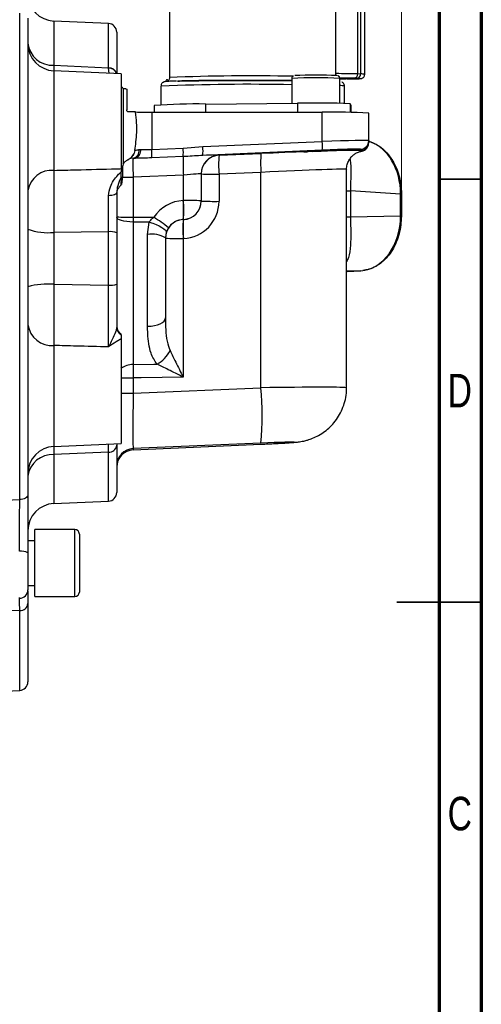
# Model space of a CAD drawing. Header units: inches. Extents: x 0.6 to 16.3, y 0.2 to 11.5.
# Tile 13 of 14: x 14.2 to 16.3, y 4 to 8.6. Entities that reach past the tile are written whole.
import ezdxf

# ---------------------------------------------------------------- set-up
doc = ezdxf.new("R2010")
doc.units = ezdxf.units.IN
doc.header["$MEASUREMENT"] = 0
doc.styles.add('SLDTEXTSTYLE0', font='TXT', dxfattribs={"width": 0.75})
doc.dimstyles.new('SLDDIMSTYLE3', dxfattribs={"dimtxt": 0.137795, "dimasz": 0.14, "dimexe": 0, "dimexo": 0.0625, "dimgap": 0.034449, "dimtad": 0, "dimdec": 1, "dimlfac": 1.5, "dimrnd": 1e-09, "dimzin": 12, "dimdsep": 46, "dimtxsty": 'SLDTEXTSTYLE0', "dimblk1": 'CLOSED', "dimblk2": 'CLOSED', "dimsah": 1, "dimcen": 0.09, "dimadec": 0, "dimazin": 3, "dimtfac": 1, "dimtofl": 0, "dimtmove": 0, "dimatfit": 3, "dimldrblk": 'CLOSED', "dimfxl": 0, "dimfrac": 2, "dimtolj": 1, "dimtzin": 12, "dimarcsym": 0})

# ---------------------------------------------------------------- blocks, each defined once
blk = doc.blocks.new('_Closed')
at = {"color": 0, "linetype": 'ByBlock', "lineweight": -2}
for p, q in [((-1, 0.166667), (0, 0)), ((-1, 0.166667), (-1, -0.166667)), ((0, 0), (-1, -0.166667)), ((0, 0), (-1, 0))]:
    blk.add_line(p, q, dxfattribs=at)
blk = doc.blocks.new('_D_9')
at = {"color": 7, "linetype": 'Continuous', "lineweight": 0}
for p, q in [((14.6695, 10.3302), (14.6275, 10.3302)), ((14.6275, 10.3302), (14.6275, 10.1114)), ((14.9749, 10.3302), (15.0169, 10.3302)), ((15.0169, 10.3302), (15.0169, 10.1114)), ((12.5433, 10.1317), (14.5067, 10.1317)), ((15.9671, 10.1317), (15.1378, 10.1317)), ((15.9671, 7.7568), (15.9671, 10.1711)), ((14.6275, 10.1114), (14.6695, 10.1114)), ((15.0169, 10.1114), (14.9749, 10.1114))]:
    blk.add_line(p, q, dxfattribs=at)
at = {"color": 7, "linetype": 'Continuous', "lineweight": 18, "xscale": 0.14, "yscale": 0.14, "rotation": 180.0000000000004}
blk.add_blockref('_Closed', (12.5433, 10.1317), dxfattribs=at)
at = {"color": 7, "linetype": 'Continuous', "lineweight": 18, "xscale": 0.14, "yscale": 0.14}
blk.add_blockref('_Closed', (15.9671, 10.1317), dxfattribs=at)
at = {"color": 7, "linetype": 'Continuous', "lineweight": 18, "char_height": 0.1378, "attachment_point": 1, "style": 'SLDTEXTSTYLE0'}
for s, insert in [('130', (14.6695, 10.2891)), ('5.1', (14.6949, 10.0829))]:
    blk.add_mtext(s, dxfattribs=dict(at, insert=insert))

msp = doc.modelspace()

# ---------------------------------------------------------------- linework, layer by layer
at = {"color": 7, "linetype": 'Continuous', "lineweight": 70}
for p, q in [((16.3386, 11.4961), (16.3386, 0.1969)), ((16.1417, 11.2992), (16.1417, 0.3937))]:
    msp.add_line(p, q, dxfattribs=at)
at = {"color": 7, "linetype": 'Continuous', "lineweight": 25}
for p, q in [((14.8876, 9.1403), (14.8876, 8.2877)), ((15.6619, 8.2972), (15.6619, 9.1403)), ((15.7638, 8.3044), (15.7638, 8.9743)), ((15.7769, 8.974), (15.7769, 8.304)), ((15.796, 8.3029), (15.796, 8.9728)), ((14.1899, 6.323), (14.1899, 8.5864)), ((14.2281, 8.5631), (14.2281, 6.3452)), ((14.6032, 8.5393), (14.3493, 8.5504)), ((14.6415, 8.4993), (14.6415, 8.3044)), ((14.2281, 8.3817), (14.2281, 8.3817)), ((14.3493, 8.3446), (14.6032, 8.333)), ((14.6615, 8.3054), (14.3493, 8.319)), ((14.6032, 8.3316), (14.6032, 8.333)), ((14.6615, 8.3054), (14.6615, 7.8635)), ((15.7769, 8.304), (15.7638, 8.3044)), ((14.9199, 8.271), (14.9188, 8.271)), ((15.4566, 8.2836), (15.4566, 8.1678)), ((15.6797, 8.1676), (15.6797, 8.2836)), ((15.6797, 8.2807), (15.7099, 8.281)), ((15.6797, 8.2682), (15.6816, 8.268)), ((15.7595, 8.2839), (15.7464, 8.2843)), ((15.7595, 8.2839), (15.7715, 8.2833)), ((14.6715, 8.237), (14.6715, 7.8838)), ((14.6737, 8.2351), (14.6715, 8.237)), ((14.6833, 8.2344), (14.6737, 8.2351)), ((14.6833, 8.2344), (14.6881, 8.2336)), ((14.6881, 8.2336), (14.6881, 8.1374)), ((14.8476, 8.2477), (14.8476, 8.1603)), ((15.702, 8.1671), (15.702, 8.2477)), ((14.8165, 8.1575), (14.8165, 8.1265)), ((15.0556, 8.1642), (15.4823, 8.168)), ((15.7331, 8.1576), (15.7287, 8.1656)), ((15.7331, 8.1575), (15.7331, 8.1576)), ((15.7331, 8.125), (15.7331, 8.1575)), ((14.7287, 8.1273), (14.6981, 8.1273)), ((14.8043, 8.1265), (14.8043, 7.9529)), ((14.8043, 8.1265), (15.598, 8.1259)), ((15.598, 7.9898), (15.598, 8.1259)), ((15.8148, 7.9938), (15.8148, 8.1222)), ((15.0423, 7.9659), (15.598, 7.9898)), ((15.8148, 7.9938), (15.8148, 7.988)), ((15.8148, 7.988), (15.8148, 7.9846)), ((14.7257, 7.9482), (14.722, 7.9349)), ((14.8043, 7.9529), (14.9509, 7.9592)), ((14.9509, 7.9592), (15.0423, 7.9659)), ((15.598, 7.9491), (15.0423, 7.9253)), ((15.1177, 7.9256), (15.313, 7.934)), ((15.7765, 7.9481), (15.7765, 7.9539)), ((14.7035, 7.9105), (14.6948, 7.9052)), ((14.718, 7.9118), (14.7284, 7.9122)), ((14.718, 7.9119), (14.718, 7.9118)), ((14.9512, 7.9196), (14.8047, 7.9133)), ((15.1177, 7.9262), (15.1177, 7.9256)), ((14.6615, 7.8635), (14.6615, 7.8482)), ((14.6615, 7.8243), (14.6615, 7.8482)), ((15.0348, 7.8396), (15.0348, 7.7136)), ((15.313, 7.846), (15.1177, 7.8376)), ((15.1177, 7.8376), (15.1177, 7.7115)), ((15.313, 6.8435), (15.313, 7.846)), ((15.7115, 6.8435), (15.7115, 7.8601)), ((14.9519, 7.8338), (14.718, 7.8238)), ((14.718, 7.8238), (14.718, 7.6378)), ((14.9519, 7.715), (14.9519, 7.8338)), ((15.7303, 7.7602), (15.7303, 7.6386)), ((15.9627, 7.7455), (15.7303, 7.7602)), ((15.9627, 7.6442), (15.9627, 7.7455)), ((15.9671, 7.7454), (15.9671, 7.7175)), ((14.951, 7.715), (14.9519, 7.715)), ((15.0348, 7.7136), (15.0348, 7.713)), ((15.9671, 7.7175), (15.9671, 7.7175)), ((15.9671, 7.7175), (15.9671, 7.6441)), ((14.718, 7.6378), (14.718, 7.6151)), ((14.718, 7.6151), (14.718, 6.952)), ((14.7925, 7.6146), (14.718, 7.6151)), ((14.7852, 7.5576), (14.7925, 7.6146)), ((14.9519, 7.627), (14.951, 7.627)), ((14.951, 7.627), (14.951, 7.6265)), ((14.951, 7.6265), (14.9519, 7.6265)), ((14.9519, 7.6265), (14.9519, 7.627)), ((15.7303, 7.6386), (15.9627, 7.6442)), ((15.9671, 7.6441), (15.9671, 7.6426)), ((15.9671, 7.6426), (15.9671, 7.6426)), ((14.6032, 7.5699), (14.3493, 7.5669)), ((14.3493, 7.5669), (14.3493, 7.3253)), ((14.6032, 7.3218), (14.6032, 7.5699)), ((14.6415, 7.5648), (14.6415, 7.3256)), ((14.8718, 7.5655), (14.8681, 7.5408)), ((14.7852, 7.13), (14.7852, 7.5576)), ((14.8681, 7.5408), (14.8681, 7.1685)), ((14.951, 7.5385), (14.951, 6.8936)), ((14.9519, 7.5385), (14.951, 7.5385)), ((15.7136, 7.3847), (15.7767, 7.3883)), ((15.7148, 7.3848), (15.7779, 7.3884)), ((15.7779, 7.3884), (15.7873, 7.3896)), ((14.3493, 7.3253), (14.6032, 7.3218)), ((14.6615, 7.0714), (14.6615, 6.5846)), ((14.718, 6.8894), (14.718, 6.818)), ((14.718, 6.818), (15.313, 6.8435)), ((14.3493, 6.571), (14.6615, 6.5846)), ((14.6415, 6.5838), (14.6415, 6.5759)), ((14.6415, 6.5759), (14.6415, 6.3559)), ((14.7179, 6.5545), (15.3131, 6.5809)), ((15.313, 6.5863), (14.718, 6.5608)), ((14.718, 6.5545), (15.313, 6.5809)), ((14.718, 6.5608), (14.718, 6.5545)), ((15.313, 6.5809), (15.3131, 6.5809)), ((14.6032, 6.5441), (14.3493, 6.5326)), ((14.2281, 6.4735), (14.2281, 6.4735)), ((14.3493, 6.3049), (14.6032, 6.316)), ((14.4463, 6.1844), (14.2596, 6.1844)), ((14.2596, 5.8717), (14.2596, 6.1844)), ((14.4676, 6.163), (14.4676, 5.893)), ((14.2596, 6.132), (14.2281, 6.132)), ((14.2281, 6.0759), (14.2281, 5.904)), ((14.2281, 5.924), (14.2596, 5.924)), ((14.2596, 5.8717), (14.4463, 5.8717)), ((14.2281, 5.839), (14.2281, 5.475)), ((14.053, 5.429), (14.1899, 5.435))]:
    msp.add_line(p, q, dxfattribs=at)
at = {"color": 8, "linetype": 'Continuous', "lineweight": 25}
for p, q in [((14.3493, 8.5504), (14.3493, 8.3446)), ((14.6032, 8.333), (14.6032, 8.5393)), ((14.3493, 8.3446), (14.3489, 8.3189)), ((14.3493, 8.319), (14.3493, 7.8554)), ((14.6064, 8.3078), (14.6032, 8.3316)), ((15.0556, 8.1263), (15.0556, 8.1642)), ((15.4823, 8.168), (15.4823, 8.126)), ((15.7287, 8.1656), (15.7287, 8.1251)), ((15.7331, 8.125), (15.7331, 8.1576)), ((15.7786, 7.9442), (15.7822, 7.9453)), ((14.718, 7.9119), (14.7032, 7.9104)), ((14.718, 7.9118), (14.7073, 7.9106)), ((15.7767, 7.3883), (15.7115, 7.3868)), ((14.3493, 7.0404), (14.3493, 6.571)), ((14.3493, 6.5326), (14.3493, 6.3049)), ((14.6032, 6.316), (14.6032, 6.5441)), ((14.053, 6.3176), (14.1899, 6.323)), ((14.4463, 5.8717), (14.4463, 6.1844)), ((14.1899, 5.8065), (14.053, 5.8031)), ((14.1899, 5.435), (14.1899, 5.8065))]:
    msp.add_line(p, q, dxfattribs=at)
at = {"color": 7, "linetype": 'Continuous', "lineweight": 35}
for p, q in [((16.1417, 7.815), (16.3386, 7.815)), ((16.3386, 5.8465), (15.9449, 5.8465)), ((16.1417, 5.8465), (16.3386, 5.8465))]:
    msp.add_line(p, q, dxfattribs=at)
at = {"color": 7, "linetype": 'Continuous', "lineweight": 25, "flags": 128}
for points in [[(14.718, 7.6151), (14.7029, 7.6157), (14.6884, 7.6171), (14.6752, 7.6192), (14.6637, 7.622), (14.6542, 7.6253), (14.6472, 7.6291), (14.6429, 7.6332), (14.6415, 7.6374)], [(14.718, 7.6378), (14.7549, 7.6376), (14.8138, 7.6372)], [(14.7925, 7.6146), (14.809, 7.6093), (14.8247, 7.6033), (14.839, 7.5967), (14.8512, 7.5899), (14.8609, 7.5831), (14.8678, 7.5766), (14.8714, 7.5707), (14.8718, 7.5655)], [(14.7852, 7.13), (14.8016, 7.131), (14.8172, 7.1334), (14.8315, 7.1371), (14.8441, 7.1419), (14.8543, 7.1476), (14.8619, 7.1541), (14.8665, 7.1612), (14.8681, 7.1685)], [(14.718, 6.952), (14.8146, 6.9539), (14.8287, 6.9542)], [(14.951, 6.8936), (14.7555, 6.8901), (14.718, 6.8894)], [(14.2281, 6.3452), (14.2274, 6.341), (14.2252, 6.3369), (14.2217, 6.3332), (14.217, 6.3299), (14.2112, 6.3271), (14.2046, 6.325), (14.1974, 6.3236), (14.1899, 6.323)]]:
    msp.add_lwpolyline(points, dxfattribs=at)
at = {"color": 7, "linetype": 'Continuous', "lineweight": 25}
for centre, radius, start, end in [((14.3548, 8.6769), 0.1267, 180, 267.5), ((14.6015, 8.4993), 0.04, 360, 87.5), ((14.3431, 8.4601), 0.1157, 186.0334, 273.0291), ((14.3548, 8.4456), 0.1267, 180, 267.5), ((15.5683, 5.7913), 2.5074, 87.7569, 92.25), ((15.7448, 8.3032), 0.019, 274.8356, 3.5724), ((15.7579, 8.3029), 0.019, 274.8356, 3.5724), ((15.0104, 5.4839), 2.6806, 89.0333, 94.1487), ((15.564, 3.8942), 4.2746, 87.7927, 91.0955), ((14.7959, 10.7229), 2.5964, 268.5164, 270.186), ((15.6506, 4.8896), 3.2368, 87.0931, 90.9317), ((15.3583, 7.9694), 0.2406, 355.1574, 4.8426), ((15.7748, 7.9938), 0.04, 272.4959, 359.9963), ((15.7748, 7.988), 0.04, 272.4959, 359.9963), ((15.7748, 7.9846), 0.04, 280.6104, 359.997), ((14.7095, 7.9471), 0.0361, 283.5248, 8.4378), ((14.7174, 7.9461), 0.0357, 288.0996, 10.6235), ((14.4469, 7.9302), 0.3582, 357.2969, 3.6356), ((14.5934, 7.9365), 0.3582, 357.2969, 3.6356), ((14.8026, 7.9456), 0.2406, 355.1574, 4.8426), ((15.8323, 7.89), 0.5212, 175.1574, 184.8426), ((15.7263, 7.883), 0.776, 177.2969, 183.6356), ((15.1214, 7.8396), 0.0867, 92.4959, 179.9963), ((15.1214, 7.839), 0.0867, 92.4959, 179.9963), ((15.637, 7.8816), 0.5212, 175.1574, 184.8426), ((14.3391, 7.7434), 0.1124, 84.8149, 170.7733), ((15.0975, 9.075), 1.2376, 267.0931, 270.9317), ((15.9393, 6.5503), 1.1954, 88.6694, 88.8787), ((14.4316, 7.671), 0.5212, 355.1574, 4.8426), ((14.972, 6.4776), 1.2376, 87.0931, 90.9317), ((14.4325, 7.671), 0.5212, 355.1574, 4.8426), ((14.9481, 7.7136), 0.0867, 272.4959, 359.9963), ((15.0975, 8.9489), 1.2376, 267.0931, 270.9317), ((14.6994, 8.78), 1.1424, 267.0931, 270.9317), ((14.519, 7.1523), 0.5675, 50.1777, 58.7021), ((14.9548, 7.5399), 0.0867, 92.4959, 179.9963), ((15.4704, 7.5825), 0.5212, 175.1574, 184.8426), ((15.4713, 7.5825), 0.5212, 175.1574, 184.8426), ((15.9393, 6.4488), 1.1955, 88.6696, 88.8787), ((14.3204, 7.8193), 0.2541, 248.7107, 276.5274), ((14.6123, 7.4925), 0.078, 68.0624, 96.7066), ((14.8045, 7.4395), 0.1196, 57.8496, 99.2523), ((14.9309, 8.7759), 1.2376, 267.0931, 270.9317), ((15.7127, 7.4204), 0.0357, 271.3718, 273.2909), ((15.7758, 7.424), 0.0357, 271.3718, 273.2909), ((14.3201, 6.9895), 0.3371, 85.0416, 105.8419), ((14.6124, 7.4236), 0.1022, 264.8419, 286.516), ((14.3402, 7.1534), 0.1133, 188.2414, 274.5658), ((14.6815, 7.1287), 0.04, 180, 240), ((14.681, 7.1261), 0.0396, 180.1037, 240.368), ((14.7683, 7.0747), 0.1348, 296.6457, 334.4225), ((13.7362, 6.7149), 1.582, 355.3368, 4.6632), ((14.3548, 6.4445), 0.1267, 92.5, 180), ((14.6055, 6.5802), 0.0362, 266.3253, 353.0764), ((14.7214, 6.4809), 0.08, 92.4959, 179.9963), ((14.7215, 6.4746), 0.08, 92.4152, 180), ((14.7214, 6.4746), 0.08, 92.4959, 179.9963), ((14.342, 6.418), 0.1147, 86.3966, 173.1772), ((14.6015, 6.3559), 0.04, 272.5, 0), ((14.3548, 6.1783), 0.1267, 92.5, 180), ((14.4463, 6.163), 0.0213, 0, 90), ((14.1982, 6.0189), 0.0644, 62.345, 98.4187), ((14.1881, 5.904), 0.04, 271, 0), ((14.4463, 5.893), 0.0213, 270, 0), ((14.1919, 5.843), 0.0365, 266.8775, 353.8409), ((14.1881, 5.475), 0.04, 272.5, 0)]:
    msp.add_arc(centre, radius, start, end, dxfattribs=at)
at = {"color": 8, "linetype": 'Continuous', "lineweight": 25}
for centre, radius, start, end in [((14.6047, 8.2953), 0.0377, 17.0219, 92.3023), ((14.6045, 8.2936), 0.0381, 19.5719, 91.9989), ((15.2666, -1.1063), 9.4016, 88.79903, 92.31032), ((15.6608, 3.8457), 4.4599, 88.6768, 89.9852), ((15.7806, 8.2095), 0.0946, 80.6249, 92.2145), ((15.2575, -1.8122), 10.0682, 88.86696, 92.33346), ((15.5681, 5.7957), 2.4904, 87.4328, 92.5672), ((15.6802, 8.1435), 0.1064, 78.1926, 90.3089), ((14.6844, 7.9462), 0.0393, 309.4175, 343.2974), ((14.7173, 11.4089), 3.5851, 269.1876, 270.0109), ((15.7332, 8.1125), 0.3523, 266.4619, 269.5272), ((15.7332, 7.9909), 0.3523, 266.4619, 269.5272), ((14.718, 6.8586), 0.0935, 90.049, 127.2649), ((14.7146, 10.0518), 3.1624, 269.0362, 270.0601), ((14.7146, 9.9804), 3.1624, 269.0362, 270.0601)]:
    msp.add_arc(centre, radius, start, end, dxfattribs=at)
at = {"color": 7, "linetype": 'Continuous', "lineweight": 25}
for centre, major_axis, ratio, start_param, end_param in [((15.5881, 7.9857), (0.2267, 0.0082), 0.016481, 6.282593, 7.809756), ((14.8081, 7.9573), (0.0867, 0.0055), 0.016435, 3.89953, 4.013235), ((15.291, 7.9247), (0.5033, 0.022), 0.01647, 1.079008, 1.526444), ((15.5681, 7.9448), (0.0551, 0.0024), 0.01647, 4.473859, 10.189164), ((15.291, 7.9247), (0.5033, 0.022), 0.01647, 0.266081, 1.017644), ((15.5899, 7.9457), (0.1867, 0.0082), 0.01647, 0.734956, 1.526444), ((14.7215, 7.8252), (-0.0034, 0.0866), 0.040884, 0.016638, 1.585532), ((14.8099, 7.9174), (0.1267, 0.0055), 0.01647, 3.89986, 4.013565), ((14.9443, 7.9186), (0.1733, 0.0076), 0.01647, 6.282466, 7.252924), ((14.9481, 7.8321), (0.0867, 0.0076), 0.016377, 6.281755, 7.808918), ((14.9586, 7.5418), (0.1335, -0.1107), 0.999267, 2.306254, 3.251504), ((14.9481, 7.7131), (0.0641, -0.0584), 0.998554, 5.493952, 7.021116), ((14.9443, 7.7116), (0.1335, -0.1107), 0.999267, 5.447847, 6.97501), ((14.9548, 7.5404), (0.0641, -0.0584), 0.998554, 2.35236, 3.297609), ((15.7686, 7.6415), (0.0012, 0.2534), 0.765933, 3.189242, 4.726618), ((14.7215, 6.8145), (0.0034, 0.2537), 0.013942, 1.556984, 3.125877), ((15.3058, 6.5833), (0.1633, 0.0071), 0.01647, 4.755303, 7.809629)]:
    msp.add_ellipse(centre, major_axis=major_axis, ratio=ratio, start_param=start_param, end_param=end_param, dxfattribs=at)
at = {"color": 8, "linetype": 'Continuous', "lineweight": 25}
for centre, major_axis, ratio, start_param, end_param in [((15.7686, 7.7428), (0.0088, 0.2532), 0.765616, 4.749458, 6.074085), ((15.5899, 7.9457), (0.1867, 0.0082), 0.01647, 6.282466, 7.018141), ((15.2948, 7.8381), (0.4167, 0.022), 0.016456, 6.282241, 7.80948), ((15.2948, 6.8364), (0.4167, 0.0071), 0.016497, 6.282904, 7.810066), ((14.7215, 6.8082), (0.0035, 0.2537), 0.013487, 3.14238, 3.158882)]:
    msp.add_ellipse(centre, major_axis=major_axis, ratio=ratio, start_param=start_param, end_param=end_param, dxfattribs=at)
at = {"color": 7, "linetype": 'Continuous', "lineweight": 25}
for points, knots in [([(15.4637, 8.2953), (15.4628, 8.2947), (15.4608, 8.2935), (15.4582, 8.2903), (15.4566, 8.2868), (15.4567, 8.2844), (15.4568, 8.2836)], [0, 0, 0, 0, 0.236977, 0.519463, 0.835705, 1, 1, 1, 1]), ([(15.6794, 8.2836), (15.6795, 8.2845), (15.6796, 8.2868), (15.6781, 8.2901), (15.6759, 8.293), (15.6735, 8.2948), (15.6715, 8.2958), (15.6703, 8.2962), (15.67, 8.2963), (15.67, 8.2963)], [0, 0, 0, 0, 0.142436, 0.379587, 0.5733, 0.739286, 0.879066, 0.996972, 1, 1, 1, 1]), ([(15.7145, 8.2811), (15.7172, 8.2811), (15.7254, 8.2812), (15.7373, 8.2813), (15.7499, 8.2816), (15.7599, 8.2818), (15.7674, 8.2821), (15.7725, 8.2823), (15.7761, 8.2826), (15.7783, 8.2828), (15.7817, 8.2836), (15.7847, 8.2847), (15.788, 8.2866), (15.7918, 8.2901), (15.7952, 8.2955), (15.7957, 8.3002), (15.7959, 8.3025)], [0, 0, 0, 0, 0.061003, 0.185743, 0.308229, 0.42581, 0.535804, 0.635614, 0.722932, 0.798903, 0.830736, 0.851961, 0.875114, 0.909027, 0.954458, 1, 1, 1, 1]), ([(14.9188, 8.271), (14.916, 8.2709), (14.9073, 8.2706), (14.8959, 8.2702), (14.8845, 8.2697), (14.8763, 8.2692), (14.8705, 8.2687), (14.8662, 8.2681), (14.8632, 8.2677), (14.858, 8.2656), (14.8538, 8.2626), (14.8501, 8.2581), (14.8477, 8.2529), (14.8479, 8.2491), (14.8479, 8.2477)], [0, 0, 0, 0, 0.0755519, 0.2333544, 0.3827297, 0.5216361, 0.6478678, 0.7599732, 0.8551181, 0.8921191, 0.920007, 0.94701, 0.9799292, 1, 1, 1, 1]), ([(14.8771, 8.2794), (14.8761, 8.2788), (14.8741, 8.2776), (14.8715, 8.2744), (14.87, 8.2708), (14.8701, 8.2685), (14.8701, 8.2677)], [0, 0, 0, 0, 0.236977, 0.519463, 0.835705, 1, 1, 1, 1]), ([(14.8873, 8.2878), (14.8873, 8.2863), (14.8875, 8.2821), (14.8845, 8.2764), (14.8802, 8.272), (14.8757, 8.2693), (14.8745, 8.269), (14.8738, 8.2688)], [0, 0, 0, 0, 0.123542, 0.354572, 0.531764, 0.702143, 1, 1, 1, 1]), ([(14.9237, 8.2711), (14.9375, 8.2714), (14.9657, 8.2721), (15.0237, 8.273), (15.0931, 8.2738), (15.1718, 8.2742), (15.2411, 8.2744), (15.2966, 8.2744), (15.35, 8.2743), (15.405, 8.2741), (15.4425, 8.2738), (15.4566, 8.2737)], [0, 0, 0, 0, 0.121681, 0.250651, 0.384982, 0.522164, 0.659346, 0.726587, 0.79385, 0.922819, 1, 1, 1, 1]), ([(15.4566, 8.2737), (15.4425, 8.2738), (15.405, 8.2741), (15.3366, 8.2744), (15.2548, 8.2745), (15.1718, 8.2742), (15.1061, 8.2738), (15.0577, 8.2734), (15.0138, 8.2729), (14.9658, 8.2721), (14.9375, 8.2714), (14.9238, 8.2711)], [0, 0, 0, 0, 0.077239, 0.2062, 0.340523, 0.477697, 0.61487, 0.682106, 0.749365, 0.878327, 1, 1, 1, 1]), ([(15.7464, 8.2843), (15.7395, 8.2844), (15.7254, 8.2848), (15.701, 8.2851), (15.6841, 8.2852), (15.6794, 8.2852)], [0, 0, 0, 0, 0.408292, 0.834822, 1, 1, 1, 1]), ([(15.7016, 8.2477), (15.7017, 8.2489), (15.702, 8.2528), (15.6992, 8.2586), (15.6948, 8.2635), (15.6906, 8.266), (15.6893, 8.2664), (15.6888, 8.2665)], [0, 0, 0, 0, 0.11504, 0.38042, 0.599089, 0.818552, 1, 1, 1, 1]), ([(14.6615, 8.2476), (14.6617, 8.2473), (14.6622, 8.2466), (14.6653, 8.2427), (14.6696, 8.2387), (14.6715, 8.237)], [0, 0, 0, 0, 0.235891, 0.664421, 1, 1, 1, 1]), ([(14.6981, 8.1273), (14.697, 8.1274), (14.6949, 8.1276), (14.692, 8.1293), (14.6897, 8.1317), (14.6883, 8.1345), (14.6882, 8.1365), (14.6881, 8.1374)], [0, 0, 0, 0, 0.202146, 0.404171, 0.609672, 0.823738, 1, 1, 1, 1]), ([(14.7257, 7.9482), (14.7276, 7.9614), (14.7313, 7.9882), (14.7354, 8.0316), (14.7347, 8.079), (14.7308, 8.1105), (14.7287, 8.1273)], [0, 0, 0, 0, 0.232028, 0.470172, 0.716724, 1, 1, 1, 1]), ([(15.7785, 7.9442), (15.7795, 7.9444), (15.7815, 7.9447), (15.7853, 7.9457), (15.7911, 7.9476), (15.7994, 7.9525), (15.8076, 7.9606), (15.8138, 7.972), (15.8142, 7.9806), (15.8143, 7.9846)], [0, 0, 0, 0, 0.16222, 0.323784, 0.471398, 0.582041, 0.716714, 0.869662, 1, 1, 1, 1]), ([(15.8148, 7.9901), (15.8245, 7.987), (15.8447, 7.9805), (15.8732, 7.9621), (15.8999, 7.9377), (15.9229, 7.9074), (15.9417, 7.8726), (15.9556, 7.834), (15.9652, 7.7913), (15.9664, 7.7612), (15.9671, 7.7454)], [0, 0, 0, 0, 0.113904, 0.238409, 0.362915, 0.487441, 0.611967, 0.736524, 0.861081, 1, 1, 1, 1]), ([(14.722, 7.9349), (14.7181, 7.9278), (14.7131, 7.9187), (14.7051, 7.9119), (14.7035, 7.9105)], [0, 0, 0, 0, 0.790499, 1, 1, 1, 1]), ([(14.7257, 7.9482), (14.7268, 7.9486), (14.7311, 7.9502), (14.7392, 7.9514), (14.7452, 7.9524)], [0, 0, 0, 0, 0.246012, 1, 1, 1, 1]), ([(14.7524, 7.9527), (14.7605, 7.9526), (14.7761, 7.9523), (14.7951, 7.9527), (14.8043, 7.9529)], [0, 0, 0, 0, 0.513147, 1, 1, 1, 1]), ([(15.5551, 7.9433), (15.5492, 7.9431), (15.5392, 7.9426), (15.5315, 7.9425), (15.5284, 7.9424)], [0, 0, 0, 0, 0.593738, 1, 1, 1, 1]), ([(15.712, 7.8602), (15.7118, 7.862), (15.711, 7.8714), (15.7152, 7.8872), (15.7234, 7.9054), (15.7343, 7.9195), (15.7461, 7.9298), (15.7574, 7.9368), (15.7668, 7.9409), (15.7733, 7.9429), (15.7773, 7.9439), (15.7782, 7.9441), (15.7787, 7.9441)], [0, 0, 0, 0, 0.0389501, 0.1956656, 0.3337047, 0.4576814, 0.5689552, 0.6667631, 0.7507339, 0.8265028, 0.9086804, 1, 1, 1, 1]), ([(15.7822, 7.9453), (15.7818, 7.9459), (15.7812, 7.9469), (15.7779, 7.9477), (15.7765, 7.9481)], [0, 0, 0, 0, 0.602399, 1, 1, 1, 1]), ([(14.6715, 7.8838), (14.6703, 7.8805), (14.6689, 7.8764), (14.6689, 7.8722), (14.6688, 7.8714)], [0, 0, 0, 0, 0.802619, 1, 1, 1, 1]), ([(14.6715, 7.8838), (14.6735, 7.8872), (14.678, 7.8945), (14.6871, 7.9014), (14.6932, 7.9044), (14.6948, 7.9052)], [0, 0, 0, 0, 0.401517, 0.850199, 1, 1, 1, 1]), ([(14.8047, 7.9133), (14.7913, 7.913), (14.7646, 7.9124), (14.7405, 7.9123), (14.7284, 7.9122)], [0, 0, 0, 0, 0.5006375, 1, 1, 1, 1]), ([(15.0423, 7.9253), (15.016, 7.9234), (14.9858, 7.9213), (14.9552, 7.9198), (14.9512, 7.9196)], [0, 0, 0, 0, 0.870006, 1, 1, 1, 1]), ([(14.3493, 7.8554), (14.349, 7.8322), (14.3487, 7.7955), (14.3485, 7.733), (14.3486, 7.6795), (14.3488, 7.6232), (14.3491, 7.5858), (14.3493, 7.5669)], [0, 0, 0, 0, 0.297372, 0.470528, 0.648701, 0.821843, 1, 1, 1, 1]), ([(14.3493, 7.8554), (14.3837, 7.8563), (14.4811, 7.8588), (14.5852, 7.8615), (14.6548, 7.8633), (14.6615, 7.8635)], [0, 0, 0, 0, 0.3309, 0.935937, 1, 1, 1, 1]), ([(14.6034, 7.7376), (14.6053, 7.752), (14.6086, 7.7776), (14.6265, 7.8088), (14.644, 7.8311), (14.6565, 7.8434), (14.6615, 7.8482)], [0, 0, 0, 0, 0.323398, 0.574638, 0.833154, 1, 1, 1, 1]), ([(14.6688, 7.8714), (14.6688, 7.8666), (14.6687, 7.8423), (14.6666, 7.8065), (14.6645, 7.7954), (14.6635, 7.7899)], [0, 0, 0, 0, 0.1099027, 0.5548217, 1, 1, 1, 1]), ([(14.6615, 7.8243), (14.6558, 7.8112), (14.6465, 7.7895), (14.6415, 7.7636), (14.6415, 7.7526), (14.6415, 7.7526)], [0, 0, 0, 0, 0.604784, 0.999985, 1, 1, 1, 1]), ([(14.6615, 7.8243), (14.6615, 7.8216), (14.6615, 7.814), (14.6615, 7.8081), (14.6615, 7.8043)], [0, 0, 0, 0, 0.353897, 1, 1, 1, 1]), ([(14.6624, 7.7888), (14.6624, 7.7888), (14.662, 7.7884), (14.6616, 7.7933), (14.6615, 7.801), (14.6615, 7.8043)], [0, 0, 0, 0, 0.01583, 0.563609, 1, 1, 1, 1]), ([(14.6415, 7.7425), (14.6418, 7.7473), (14.6424, 7.757), (14.6483, 7.7713), (14.6555, 7.7823), (14.6617, 7.787), (14.6636, 7.7885)], [0, 0, 0, 0, 0.289766, 0.582379, 0.870779, 1, 1, 1, 1]), ([(14.6415, 7.7526), (14.6415, 7.7319), (14.6415, 7.6917), (14.6415, 7.6279), (14.6415, 7.586), (14.6415, 7.5648)], [0, 0, 0, 0, 0.34265, 0.666628, 1, 1, 1, 1]), ([(14.6032, 7.5699), (14.6032, 7.5883), (14.6033, 7.6257), (14.6034, 7.6827), (14.6034, 7.7191), (14.6034, 7.7376)], [0, 0, 0, 0, 0.3239555, 0.6573066, 1, 1, 1, 1]), ([(14.7925, 7.6146), (14.7935, 7.6161), (14.799, 7.6247), (14.8071, 7.6315), (14.8138, 7.6372)], [0, 0, 0, 0, 0.179004, 1, 1, 1, 1]), ([(15.9671, 7.6426), (15.965, 7.6146), (15.9618, 7.5723), (15.9434, 7.5205), (15.9253, 7.4846), (15.9027, 7.4533), (15.8764, 7.4271), (15.8472, 7.4074), (15.8172, 7.3939), (15.7968, 7.3912), (15.7873, 7.3899)], [0, 0, 0, 0, 0.221792, 0.334983, 0.448173, 0.561347, 0.67452, 0.787666, 0.900811, 1, 1, 1, 1]), ([(14.8824, 7.5881), (14.8796, 7.5833), (14.8761, 7.5773), (14.8731, 7.5697), (14.8723, 7.567), (14.8718, 7.5655)], [0, 0, 0, 0, 0.633173, 0.795927, 1, 1, 1, 1]), ([(14.3493, 7.3253), (14.349, 7.2934), (14.3487, 7.2429), (14.3485, 7.1761), (14.3486, 7.1256), (14.3488, 7.079), (14.3491, 7.0534), (14.3493, 7.0404)], [0, 0, 0, 0, 0.297372, 0.470528, 0.648701, 0.821843, 1, 1, 1, 1]), ([(14.6032, 7.0336), (14.6032, 7.0447), (14.6033, 7.0671), (14.6034, 7.1088), (14.6034, 7.1565), (14.6034, 7.2207), (14.6033, 7.2774), (14.6032, 7.3146), (14.6032, 7.3218)], [0, 0, 0, 0, 0.154012, 0.308024, 0.481128, 0.654233, 0.933047, 1, 1, 1, 1]), ([(14.6415, 7.3256), (14.6415, 7.305), (14.6415, 7.2631), (14.6415, 7.1948), (14.6415, 7.1505), (14.6415, 7.126)], [0, 0, 0, 0, 0.301844, 0.612439, 1, 1, 1, 1]), ([(14.8681, 7.1685), (14.8684, 7.1502), (14.869, 7.1133), (14.8736, 7.0615), (14.8847, 7.0308), (14.8899, 7.0165)], [0, 0, 0, 0, 0.345836, 0.695754, 1, 1, 1, 1]), ([(14.6415, 7.126), (14.6407, 7.1209), (14.6384, 7.1063), (14.6248, 7.0767), (14.6122, 7.0509), (14.6048, 7.0366), (14.6032, 7.0336), (14.6032, 7.0336)], [0, 0, 0, 0, 0.191835, 0.546813, 0.907396, 0.997257, 1, 1, 1, 1]), ([(14.8287, 6.9542), (14.8184, 6.9704), (14.8003, 6.9987), (14.7898, 7.0483), (14.7857, 7.0907), (14.7854, 7.1188), (14.7852, 7.13)], [0, 0, 0, 0, 0.330495, 0.578662, 0.832048, 1, 1, 1, 1]), ([(14.6615, 7.0714), (14.6565, 7.0683), (14.6421, 7.0593), (14.6212, 7.0462), (14.6063, 7.0358), (14.6033, 7.0336), (14.6032, 7.0336)], [0, 0, 0, 0, 0.292718, 0.857061, 0.996407, 1, 1, 1, 1]), ([(14.6615, 7.0917), (14.6615, 7.0892), (14.6615, 7.0841), (14.6615, 7.0757), (14.6615, 7.0714)], [0, 0, 0, 0, 0.494356, 1, 1, 1, 1]), ([(14.6032, 7.0336), (14.553, 7.0349), (14.4683, 7.0372), (14.3837, 7.0395), (14.3493, 7.0404)], [0, 0, 0, 0, 0.593189, 1, 1, 1, 1]), ([(14.8899, 7.0165), (14.8985, 6.9988), (14.9177, 6.9593), (14.9391, 6.917), (14.9509, 6.8937), (14.951, 6.8936)], [0, 0, 0, 0, 0.444283, 0.99693, 1, 1, 1, 1]), ([(14.718, 6.952), (14.7179, 6.9494), (14.7177, 6.9396), (14.7176, 6.9186), (14.7178, 6.8992), (14.718, 6.8894)], [0, 0, 0, 0, 0.158129, 0.579076, 1, 1, 1, 1]), ([(14.951, 6.8936), (14.9509, 6.8937), (14.9275, 6.9051), (14.885, 6.9259), (14.8461, 6.9455), (14.8287, 6.9542)], [0, 0, 0, 0, 0.0030702, 0.5557137, 1, 1, 1, 1]), ([(15.3131, 6.5809), (15.319, 6.5812), (15.3359, 6.5819), (15.3635, 6.5833), (15.3942, 6.5848), (15.4219, 6.5864), (15.446, 6.5879), (15.4637, 6.5892), (15.4763, 6.5903), (15.4869, 6.5915), (15.4985, 6.5931), (15.5133, 6.5959), (15.5318, 6.6007), (15.5554, 6.609), (15.5822, 6.6218), (15.6096, 6.6395), (15.6356, 6.6616), (15.6592, 6.688), (15.6796, 6.7187), (15.6958, 6.7528), (15.7064, 6.7895), (15.7116, 6.8201), (15.7108, 6.8382), (15.7106, 6.8435)], [0, 0, 0, 0, 0.029055, 0.084571, 0.140311, 0.196478, 0.253618, 0.313352, 0.353906, 0.381065, 0.40541, 0.42946, 0.461955, 0.502016, 0.554526, 0.609192, 0.664273, 0.723316, 0.784491, 0.846946, 0.910155, 0.97379, 1, 1, 1, 1]), ([(14.2281, 6.3452), (14.2281, 6.341), (14.2281, 6.3195), (14.2281, 6.2771), (14.2281, 6.2147), (14.2281, 6.1464), (14.2281, 6.0997), (14.2281, 6.0759)], [0, 0, 0, 0, 0.053134, 0.273559, 0.500395, 0.745734, 1, 1, 1, 1]), ([(14.1888, 6.0825), (14.1889, 6.103), (14.1891, 6.1448), (14.1894, 6.2052), (14.1897, 6.2617), (14.1898, 6.2996), (14.1899, 6.3193), (14.1899, 6.323)], [0, 0, 0, 0, 0.245355, 0.499632, 0.720048, 0.946872, 1, 1, 1, 1]), ([(14.2281, 5.8981), (14.2281, 5.8979), (14.2281, 5.8943), (14.2281, 5.8763), (14.2281, 5.8516), (14.2281, 5.839)], [0, 0, 0, 0, 0.015478, 0.498905, 1, 1, 1, 1])]:
    msp.add_open_spline(points, degree=3, knots=knots, dxfattribs=at)
at = {"color": 8, "linetype": 'Continuous', "lineweight": 25}
msp.add_open_spline([(15.7751, 8.2831), (15.7751, 8.2828), (15.7752, 8.2823), (15.7511, 8.2815), (15.7236, 8.2812), (15.7099, 8.281)], degree=3, dxfattribs=at)
for points, knots in [([(15.7269, 7.9089), (15.728, 7.9025), (15.7317, 7.8804), (15.7307, 7.8361), (15.7302, 7.7896), (15.7303, 7.7658), (15.7303, 7.7602)], [0, 0, 0, 0, 0.1701956, 0.5889864, 0.9040215, 1, 1, 1, 1]), ([(15.7303, 7.6386), (15.7303, 7.6205), (15.7304, 7.5965), (15.7309, 7.5516), (15.7306, 7.5023), (15.7253, 7.4577), (15.7145, 7.437), (15.7115, 7.431)], [0, 0, 0, 0, 0.20321, 0.269103, 0.543381, 0.869389, 1, 1, 1, 1]), ([(14.3488, 6.5694), (14.3488, 6.5673), (14.3489, 6.5583), (14.3491, 6.5438), (14.3493, 6.5326)], [0, 0, 0, 0, 0.228481, 1, 1, 1, 1]), ([(14.6032, 6.5441), (14.6032, 6.5552), (14.6033, 6.5702), (14.6033, 6.5796), (14.6034, 6.5821)], [0, 0, 0, 0, 0.7355471, 1, 1, 1, 1]), ([(14.1899, 5.8065), (14.1898, 5.8176), (14.1897, 5.8401), (14.1895, 5.8603), (14.1893, 5.8654), (14.1892, 5.8677)], [0, 0, 0, 0, 0.340938, 0.694345, 1, 1, 1, 1])]:
    msp.add_open_spline(points, degree=3, knots=knots, dxfattribs=at)
at = {"color": 7, "linetype": 'Continuous', "lineweight": 25}
msp.add_open_spline([(14.6415, 7.7526), (14.6409, 7.7507), (14.6398, 7.7469), (14.6311, 7.742), (14.6186, 7.7385), (14.6085, 7.7379), (14.6034, 7.7376)], degree=3, dxfattribs=at)

# ---------------------------------------------------------------- texts
at = {"color": 7, "linetype": 'Continuous', "lineweight": 0, "char_height": 0.1562, "attachment_point": 2, "style": 'SLDTEXTSTYLE0'}
for s, insert in [('D', (16.2383, 6.9085)), ('C', (16.2385, 4.94))]:
    msp.add_mtext(s, dxfattribs=dict(at, insert=insert))

# ---------------------------------------------------------------- dimensions: what is measured, and where the dimension line sits
at = {"color": 7, "linetype": 'Continuous', "lineweight": 18}
dim = msp.add_linear_dim(base=(12.5433, 10.1317), p1=(15.9671, 7.7175), p2=(12.5433, 10.2739), dimstyle='SLDDIMSTYLE3', dxfattribs=at)
dim.commit()
dim.dimension.update_dxf_attribs({"geometry": '_D_9', "text_midpoint": (14.8222, 10.1317), "dimtype": 160})

doc.saveas('drawing.dxf')
